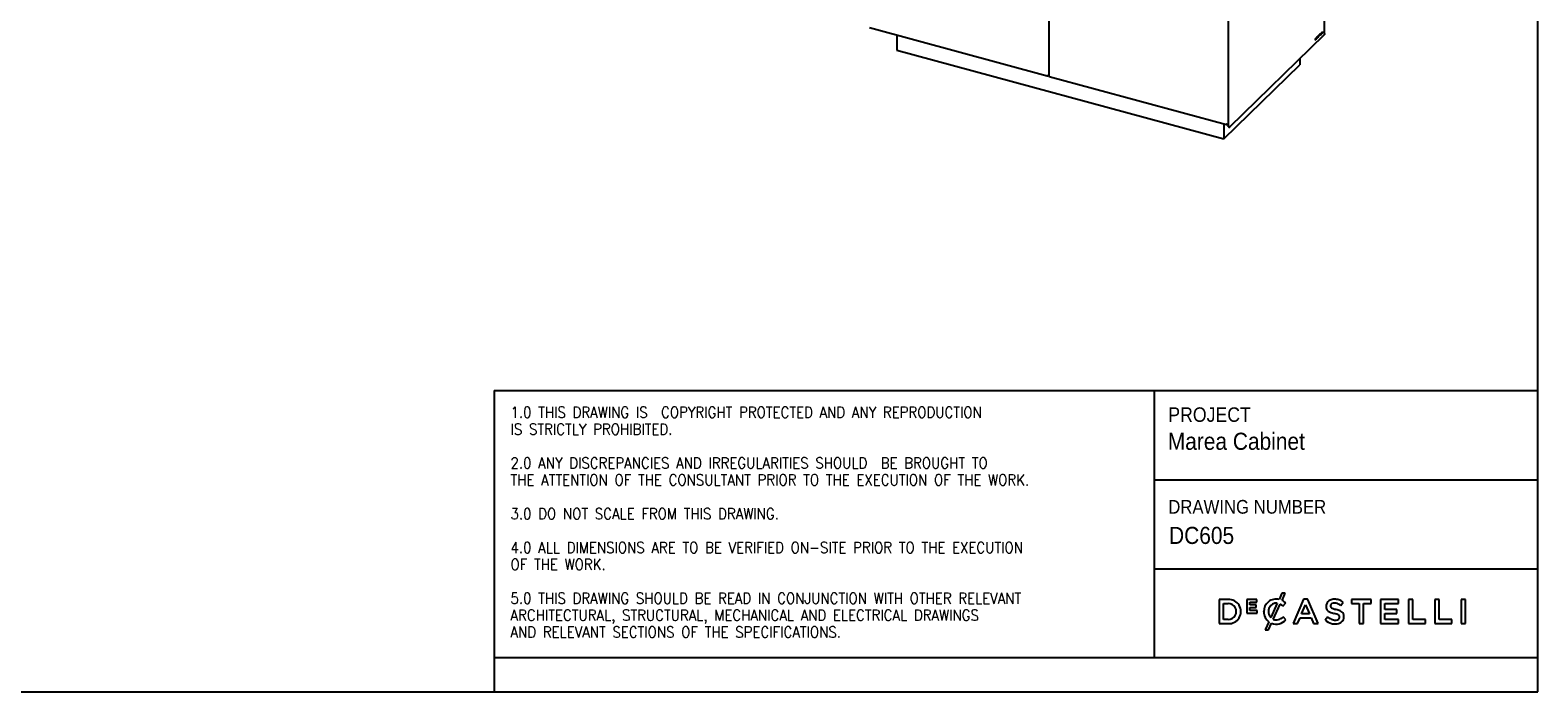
# Model space of a CAD drawing. Header units: millimetres. Extents: x 38 to 6188, y 42 to 4347.
# Tile 3 of 4: x 2886 to 6188, y 42 to 1491. Entities that reach past the tile are written whole.
import ezdxf

# ---------------------------------------------------------------- set-up
doc = ezdxf.new("R2010")
doc.units = ezdxf.units.MM
doc.header["$LTSCALE"] = 15
doc.linetypes.add('SLD-Solido', pattern=[0])
doc.layers.add('NOTE', color=3, linetype='SLD-Solido')
doc.layers.add('SCHIZZI', color=9, linetype='Continuous')
doc.styles.add('SLDTEXTSTYLE0', font='Gothic.ttf', dxfattribs={"width": 0.913})
doc.styles.add('SLDTEXTSTYLE1', font='romans__.ttf', dxfattribs={"width": 0.893})

msp = doc.modelspace()

# ---------------------------------------------------------------- linework, layer by layer
for p, q in [((5720.98, 1482.28), (5720.98, 2742.53)), ((5721.28, 1483.85), (5721.28, 2744.51)), ((5116.86, 2646.23), (5116.86, 1390.47)), ((5510.04, 2540.53), (5510.04, 1281.89)), ((4724.22, 1496.91), (5113.21, 1391.19)), ((5715.19, 1486.45), (5714.99, 1486.25)), ((5715.01, 1483.94), (5715.01, 1486.28)), ((5715.19, 1483.89), (5715.19, 1486.45)), ((5716.95, 1488.18), (5716.75, 1487.99)), ((5716.75, 1487.99), (5716.75, 1485.05)), ((5716.77, 1485.29), (5716.77, 1488.01)), ((5716.95, 1485.24), (5716.95, 1488.18)), ((4784.08, 1480.64), (4784.08, 1447.46)), ((5513.52, 1279.14), (5720.52, 1481.17)), ((5701.23, 1472.82), (5700.61, 1472.22)), ((5700.61, 1472.22), (5700.61, 1469.3)), ((5700.61, 1469.52), (5701.16, 1470.05)), ((5700.61, 1469.3), (5701.34, 1470.01)), ((5701.05, 1472.5), (5700.64, 1472.09)), ((5700.64, 1472.09), (5700.64, 1469.91)), ((5700.64, 1472.09), (5700.81, 1472.05)), ((5700.64, 1469.91), (5700.81, 1469.87)), ((5701.23, 1472.45), (5700.81, 1472.05)), ((5700.81, 1472.05), (5700.81, 1469.87)), ((5700.81, 1469.87), (5701.32, 1470.36)), ((5701.05, 1472.5), (5701.23, 1472.45)), ((5701.16, 1470.05), (5701.34, 1470.01)), ((5701.64, 1472.64), (5701.46, 1472.69)), ((5701.83, 1471.46), (5702, 1471.42)), ((5703.16, 1474.7), (5702.51, 1474.07)), ((5702.51, 1474.07), (5702.51, 1472.43)), ((5702.51, 1474), (5702.63, 1473.97)), ((5702.51, 1473.52), (5702.63, 1473.48)), ((5702.51, 1473.36), (5702.63, 1473.48)), ((5702.51, 1473.29), (5702.63, 1473.26)), ((5702.51, 1472.43), (5703.16, 1473.06)), ((5702.51, 1472.8), (5702.63, 1472.77)), ((5702.51, 1472.65), (5702.63, 1472.77)), ((5702.63, 1473.97), (5703.16, 1474.48)), ((5703.16, 1473.99), (5702.63, 1473.48)), ((5702.63, 1473.48), (5702.63, 1473.97)), ((5702.63, 1473.26), (5703.16, 1473.77)), ((5703.16, 1473.28), (5702.63, 1472.77)), ((5702.63, 1472.77), (5702.63, 1473.26)), ((5702.98, 1474.53), (5703.16, 1474.48)), ((5702.98, 1473.82), (5703.16, 1473.77)), ((5702.98, 1473.11), (5703.16, 1473.06)), ((5703.16, 1474.48), (5703.16, 1474.7)), ((5703.16, 1473.77), (5703.16, 1473.99)), ((5703.16, 1473.06), (5703.16, 1473.28)), ((5703.65, 1473.76), (5703.83, 1473.71)), ((5703.98, 1472.81), (5703.78, 1471.8)), ((5703.78, 1471.8), (5704, 1472.01)), ((5703.83, 1472.06), (5704, 1472.01)), ((5703.89, 1473.28), (5704.06, 1473.23)), ((5704.01, 1475.36), (5703.93, 1475.2)), ((5703.95, 1472.82), (5703.98, 1472.81)), ((5703.97, 1472.81), (5703.99, 1472.88)), ((5703.99, 1472.88), (5704.16, 1472.83)), ((5704, 1472.01), (5704.16, 1472.83)), ((5704.06, 1473.23), (5704.56, 1475.73)), ((5704.08, 1473.3), (5704.25, 1473.25)), ((5704.14, 1472.97), (5704.32, 1472.92)), ((5704.25, 1473.25), (5704.74, 1475.76)), ((5704.38, 1475.78), (5704.56, 1475.73)), ((5704.55, 1475.73), (5704.56, 1475.81)), ((5704.56, 1475.81), (5704.58, 1475.81)), ((5704.56, 1475.81), (5704.74, 1475.76)), ((5704.75, 1475.76), (5704.58, 1475.81)), ((5704.81, 1476.99), (5704.64, 1476.15)), ((5704.66, 1476.23), (5704.82, 1476.18)), ((5704.69, 1475.78), (5704.81, 1476.15)), ((5705.03, 1477.2), (5704.81, 1476.99)), ((5704.81, 1476.15), (5704.99, 1476.11)), ((5704.82, 1476.18), (5705.03, 1477.2)), ((5704.82, 1474.05), (5704.99, 1474.01)), ((5704.86, 1475.7), (5704.99, 1476.11)), ((5704.99, 1474.01), (5704.86, 1474.16)), ((5706.3, 1477.82), (5705.59, 1474.16)), ((5705.59, 1474.16), (5705.81, 1474.37)), ((5705.64, 1474.42), (5705.81, 1474.37)), ((5705.81, 1474.37), (5706.03, 1475.52)), ((5705.86, 1475.58), (5706.61, 1476.31)), ((5705.86, 1475.57), (5706.03, 1475.52)), ((5705.95, 1476.02), (5706.12, 1475.98)), ((5706.03, 1475.52), (5706.79, 1476.26)), ((5706.41, 1477.47), (5706.12, 1475.98)), ((5706.12, 1475.98), (5706.7, 1476.55)), ((5706.24, 1477.52), (5706.41, 1477.47)), ((5706.52, 1478.03), (5706.3, 1477.82)), ((5707.06, 1475.81), (5706.4, 1477.91)), ((5706.7, 1476.55), (5706.41, 1477.47)), ((5707.23, 1475.77), (5706.52, 1478.03)), ((5706.61, 1476.31), (5706.79, 1476.26)), ((5706.79, 1476.26), (5707.01, 1475.55)), ((5706.96, 1475.72), (5707.06, 1475.81)), ((5707.01, 1475.55), (5707.23, 1475.77)), ((5707.06, 1475.81), (5707.23, 1475.77)), ((5707.88, 1477.2), (5707.68, 1477)), ((5707.78, 1476.99), (5707.96, 1476.95)), ((5707.88, 1478.46), (5708.05, 1478.41)), ((5707.89, 1479.14), (5708.07, 1479.09)), ((5708.41, 1479.66), (5708.59, 1479.61)), ((5708.47, 1478.33), (5708.65, 1478.28)), ((5708.68, 1478.28), (5708.5, 1478.33)), ((5708.6, 1477.49), (5708.63, 1477.56)), ((5708.6, 1477.49), (5708.78, 1477.45)), ((5708.66, 1479.54), (5708.72, 1479.6)), ((5708.7, 1479.35), (5708.9, 1479.55)), ((5708.72, 1479.6), (5708.9, 1479.55)), ((5708.77, 1478.47), (5708.95, 1478.42)), ((5710.75, 1482.12), (5709.45, 1480.85)), ((5709.45, 1480.71), (5709.8, 1481.04)), ((5709.45, 1480.49), (5709.98, 1481)), ((5709.45, 1480.85), (5709.45, 1480.49)), ((5709.8, 1481.04), (5709.98, 1481)), ((5709.98, 1481), (5709.98, 1478.44)), ((5709.98, 1478.66), (5710.06, 1478.74)), ((5709.98, 1478.44), (5710.23, 1478.69)), ((5710.06, 1481.29), (5710.58, 1481.8)), ((5710.06, 1478.74), (5710.06, 1481.29)), ((5710.06, 1481.29), (5710.23, 1481.25)), ((5710.06, 1478.74), (5710.23, 1478.69)), ((5710.23, 1481.25), (5710.75, 1481.76)), ((5710.23, 1478.69), (5710.23, 1481.25)), ((5710.58, 1481.8), (5710.58, 1481.95)), ((5710.58, 1481.8), (5710.75, 1481.76)), ((5710.75, 1481.76), (5710.75, 1482.12)), ((5712.55, 1483.87), (5711.39, 1482.73)), ((5711.39, 1482.73), (5711.39, 1479.82)), ((5711.39, 1480.04), (5712.38, 1481)), ((5711.39, 1479.82), (5712.55, 1480.96)), ((5711.41, 1482.6), (5712.38, 1483.55)), ((5711.41, 1481.7), (5711.41, 1482.6)), ((5711.41, 1482.6), (5711.59, 1482.56)), ((5711.41, 1481.33), (5712.38, 1482.27)), ((5711.41, 1481.7), (5711.59, 1481.65)), ((5711.41, 1480.43), (5711.41, 1481.33)), ((5711.41, 1481.33), (5711.59, 1481.28)), ((5711.41, 1480.43), (5711.59, 1480.38)), ((5711.59, 1482.56), (5712.55, 1483.5)), ((5712.55, 1482.59), (5711.59, 1481.65)), ((5711.59, 1481.65), (5711.59, 1482.56)), ((5711.59, 1481.28), (5712.55, 1482.23)), ((5712.55, 1481.32), (5711.59, 1480.38)), ((5711.59, 1480.38), (5711.59, 1481.28)), ((5712.38, 1483.55), (5712.38, 1483.69)), ((5712.38, 1483.55), (5712.55, 1483.5)), ((5712.38, 1482.27), (5712.38, 1482.42)), ((5712.38, 1482.27), (5712.55, 1482.23)), ((5712.38, 1481), (5712.38, 1481.15)), ((5712.38, 1481), (5712.55, 1480.96)), ((5712.55, 1483.5), (5712.55, 1483.87)), ((5712.55, 1482.23), (5712.55, 1482.59)), ((5712.55, 1480.96), (5712.55, 1481.32)), ((5713.46, 1484.76), (5713.26, 1484.57)), ((5713.26, 1484.57), (5713.26, 1481.64)), ((5713.26, 1481.86), (5714.19, 1482.77)), ((5713.26, 1481.64), (5714.37, 1482.73)), ((5713.28, 1482.25), (5713.28, 1484.59)), ((5713.28, 1482.25), (5713.46, 1482.21)), ((5713.46, 1482.21), (5713.46, 1484.76)), ((5714.37, 1483.09), (5713.46, 1482.21)), ((5714.19, 1482.77), (5714.19, 1482.92)), ((5714.19, 1482.77), (5714.37, 1482.73)), ((5714.37, 1482.73), (5714.37, 1483.09)), ((5714.99, 1486.25), (5714.99, 1483.33)), ((5714.99, 1483.55), (5715.92, 1484.46)), ((5714.99, 1483.33), (5716.1, 1484.41)), ((5715.01, 1483.94), (5715.19, 1483.89)), ((5716.1, 1484.78), (5715.19, 1483.89)), ((5715.92, 1484.46), (5715.92, 1484.61)), ((5715.92, 1484.46), (5716.1, 1484.41)), ((5716.1, 1484.41), (5716.1, 1484.78)), ((5716.75, 1485.27), (5716.77, 1485.29)), ((5716.75, 1485.05), (5716.95, 1485.24)), ((5716.77, 1485.29), (5716.95, 1485.24)), ((4784.08, 1447.46), (5500.46, 1252.76)), ((5667.07, 1429), (5667.07, 1415.38)), ((5114.66, 1391.08), (5116.86, 1393.23)), ((5117.04, 1390.43), (5117.75, 1390.24)), ((5117.66, 1389.98), (5506.64, 1284.26)), ((5500.46, 1252.76), (5667.07, 1415.38)), ((5500.46, 1285.94), (5500.46, 1252.76)), ((5508.09, 1284.16), (5510.04, 1286.06)), ((5510.62, 1279.74), (5510.04, 1281.89))]:
    msp.add_line(p, q)
at = {"flags": 128}
for points in [[(5701.75, 1472.57), (5701.71, 1472.61), (5701.66, 1472.63), (5701.61, 1472.65), (5701.55, 1472.65), (5701.49, 1472.64), (5701.43, 1472.61), (5701.37, 1472.57), (5701.31, 1472.52)], [(5701.9, 1472.96), (5701.85, 1473.01), (5701.78, 1473.05), (5701.71, 1473.06), (5701.64, 1473.06), (5701.56, 1473.05), (5701.49, 1473.02), (5701.4, 1472.97), (5701.32, 1472.9)], [(5701.73, 1473.01), (5701.67, 1473.06), (5701.66, 1473.07)], [(5707.96, 1479.3), (5707.87, 1479.08), (5707.81, 1478.84), (5707.77, 1478.61), (5707.76, 1478.4), (5707.79, 1478.22), (5707.84, 1478.08), (5707.92, 1478.01), (5708.01, 1478)], [(5707.85, 1476.53), (5707.96, 1476.53), (5708.08, 1476.56), (5708.19, 1476.64), (5708.32, 1476.74), (5708.44, 1476.88), (5708.56, 1477.04), (5708.67, 1477.23), (5708.78, 1477.45)], [(5708.09, 1478.41), (5708.04, 1478.42), (5708, 1478.46), (5707.97, 1478.53), (5707.96, 1478.62), (5707.97, 1478.73), (5707.99, 1478.85), (5708.02, 1478.98), (5708.07, 1479.09)], [(5708.65, 1477.62), (5708.57, 1477.46), (5708.49, 1477.32), (5708.4, 1477.2), (5708.31, 1477.1), (5708.22, 1477.02), (5708.13, 1476.97), (5708.04, 1476.95), (5707.96, 1476.95)], [(5708.47, 1478.33), (5708.49, 1478.33), (5708.5, 1478.33)], [(5708.65, 1478.28), (5708.67, 1478.28), (5708.68, 1478.28), (5708.7, 1478.27), (5708.71, 1478.26), (5708.73, 1478.24), (5708.74, 1478.22), (5708.75, 1478.2), (5708.75, 1478.17)], [(5708.95, 1478.42), (5708.94, 1478.49), (5708.92, 1478.55), (5708.89, 1478.61), (5708.87, 1478.64), (5708.83, 1478.67), (5708.79, 1478.69), (5708.75, 1478.69), (5708.71, 1478.68)]]:
    msp.add_lwpolyline(points, dxfattribs=at)
for centre, radius, start, end in [((5703.1, 1470.29), 3.01, 130.80665, 132.95985), ((5701.41, 1472.33), 0.367, 81.48206, 138.3179), ((5698.99, 1471.86), 2.82, 320.21548, 338.54335), ((5703.46, 1470.42), 3.27, 130.80665, 132.95985), ((5703.28, 1470.24), 3.01, 130.80665, 132.95985), ((5699.25, 1471.99), 2.63, 321.64724, 347.81293), ((5698.63, 1472.14), 3.44, 321.64724, 347.81293), ((5700.36, 1472.21), 1.58, 345.24973, 30.11201), ((5700.45, 1471.91), 1.46, 340.90044, 26.77468), ((5700.13, 1472.07), 1.98, 340.61686, 26.61235), ((5707.44, 1473.71), 3.82, 150.63577, 183.91915), ((5704.27, 1473.38), 0.642, 174.44558, 243.20554), ((5705.74, 1473.97), 2.1, 174.48385, 185.91637), ((5704.17, 1473.72), 0.52, 175.7059, 237.12475), ((5706.7, 1473.91), 2.88, 150.68293, 183.91876), ((5704.35, 1473.67), 0.52, 175.7059, 237.12475), ((5703.76, 1473.45), 0.613, 291.61329, 308.31629), ((5704.96, 1474.89), 1.06, 123.18525, 153.2998), ((5705.31, 1475), 1.33, 120.20726, 154.01353), ((5702.74, 1474.56), 2.12, 311.35307, 339.99245), ((5703.94, 1473.4), 0.613, 291.61329, 308.31629), ((5705.14, 1474.84), 1.06, 123.18525, 153.2998), ((5704.04, 1473.69), 0.483, 294.92186, 308.02341), ((5702.8, 1474.61), 2.27, 311.86416, 344.4844), ((5703.2, 1474.59), 1.71, 311.64518, 345.56551), ((5704.6, 1475.93), 0.308, 47.46742, 65.90186), ((5704.69, 1475.54), 0.226, 43.19249, 77.12526), ((5704.79, 1475.89), 0.29, 46.92296, 82.91287), ((5708.15, 1476.91), 0.483, 169.37149, 231.90779), ((5707.86, 1477.11), 0.14, 203.44632, 236.39355), ((5708.04, 1478.67), 0.262, 165.74492, 232.17018), ((5707.12, 1477.99), 1.56, 295.2479, 341.5101), ((5707.6, 1479.04), 1.03, 283.42963, 302.41211), ((5708.16, 1477.15), 0.29, 171.61551, 225.57267), ((5708.59, 1478.97), 0.712, 104.33636, 163.70472), ((5708.95, 1479.04), 1.02, 104.65776, 165.30804), ((5707.78, 1479), 1.03, 283.42963, 302.41211), ((5708.77, 1478.9), 0.732, 104.65776, 165.30804), ((5707.88, 1479.29), 0.905, 283.54651, 302.40361), ((5708.97, 1476.83), 1.58, 108.53375, 121.37982), ((5709.15, 1476.78), 1.58, 108.53375, 121.37982), ((5709.01, 1477.53), 1.19, 104.70187, 122.93597), ((5708.41, 1479.38), 0.286, 353.78341, 52.43911), ((5708.06, 1479.63), 0.666, 356.77685, 35.50365), ((5707.53, 1478.1), 1.23, 336.70973, 3.1517), ((5708.43, 1479.63), 0.474, 350.26395, 56.98037), ((5708.34, 1478.44), 0.431, 4.1022, 33.64974), ((5707.02, 1478.33), 1.76, 350.41267, 4.47821), ((5706.79, 1478.3), 2.17, 336.70973, 3.1517)]:
    msp.add_arc(centre, radius, start, end)
for points, knots in [([(5720.78, 1481.95), (5720.77, 1481.82), (5720.76, 1481.55), (5720.65, 1481.28), (5720.53, 1481.2), (5720.51, 1481.18)], [0, 0, 0, 0, 0.4461296, 0.8922592, 1, 1, 1, 1]), ([(5720.97, 1482.28), (5720.97, 1482.24), (5720.97, 1482.12), (5720.85, 1482.02), (5720.78, 1481.95)], [0, 0, 0, 0, 0.39360254, 1, 1, 1, 1]), ([(5721.27, 1483.85), (5721.27, 1483.82), (5721.29, 1483.67), (5721.2, 1483.46), (5721.04, 1483.3), (5720.98, 1483.24)], [0, 0, 0, 0, 0.1629661, 0.6808429, 1, 1, 1, 1]), ([(5112.5, 1392.11), (5112.7, 1391.95), (5113.1, 1391.64), (5113.75, 1391.34), (5114.31, 1391.15), (5114.55, 1391.1), (5114.66, 1391.08)], [0, 0, 0, 0, 0.2546509, 0.5095426, 0.7644355, 1, 1, 1, 1]), ([(5116.97, 1390.45), (5116.93, 1390.46), (5116.81, 1390.48), (5116.91, 1390.49), (5117.2, 1390.54), (5117.55, 1390.64), (5117.71, 1390.69)], [0, 0, 0, 0, 0.1617209, 0.4483917, 0.7350639, 1, 1, 1, 1]), ([(5117.71, 1390.69), (5117.67, 1390.54), (5117.59, 1390.23), (5117.6, 1390), (5117.65, 1390.01), (5117.66, 1390.01)], [0, 0, 0, 0, 0.4031857, 0.8063715, 1, 1, 1, 1]), ([(5117.67, 1390.47), (5117.67, 1390.48), (5117.64, 1390.53), (5117.69, 1390.59), (5117.73, 1390.63)], [0, 0, 0, 0, 0.1804135, 1, 1, 1, 1]), ([(5505.93, 1285.18), (5506.13, 1285.03), (5506.53, 1284.71), (5507.18, 1284.41), (5507.75, 1284.23), (5507.98, 1284.18), (5508.09, 1284.16)], [0, 0, 0, 0, 0.2546509, 0.5095426, 0.7644355, 1, 1, 1, 1])]:
    msp.add_open_spline(points, degree=3, knots=knots)
for points in [[(5113.86, 1391.3), (5113.71, 1391.24), (5113.41, 1391.12), (5113.01, 1391.23), (5112.68, 1391.56), (5112.56, 1391.93), (5112.5, 1392.11)], [(5507.29, 1284.37), (5507.14, 1284.31), (5506.85, 1284.19), (5506.44, 1284.31), (5506.12, 1284.63), (5505.99, 1285), (5505.93, 1285.18)], [(5513.93, 1280.07), (5513.84, 1279.97), (5513.64, 1279.77), (5513.21, 1279.55), (5512.71, 1279.39), (5512.17, 1279.32), (5511.65, 1279.32), (5511.19, 1279.4), (5510.82, 1279.55), (5510.69, 1279.68), (5510.62, 1279.74)], [(5510.95, 1279.46), (5511.08, 1279.34), (5511.34, 1279.1), (5511.83, 1278.86), (5512.33, 1278.74), (5512.83, 1278.76), (5513.27, 1278.91), (5513.62, 1279.2), (5513.86, 1279.59), (5513.91, 1279.91), (5513.93, 1280.07)]]:
    msp.add_open_spline(points, degree=3)
at = {"layer": 'SCHIZZI', "color": 7}
for p, q in [((6188.35, 41.55), (6188.06, 4346.55)), ((3901.69, 701.92), (3901.69, 116.55)), ((3901.69, 701.92), (6188.31, 701.92)), ((5347.97, 701.92), (5347.97, 116.55)), ((5347.97, 505.71), (6188.31, 505.71)), ((5347.97, 311.23), (6188.33, 311.23)), ((5509.9, 243.87), (5490.13, 243.87)), ((5490.13, 243.87), (5490.13, 191.03)), ((5499.85, 199.92), (5499.85, 234.97)), ((5499.85, 234.97), (5509.9, 234.97)), ((5572.98, 243.5), (5550.86, 243.5)), ((5550.86, 243.5), (5550.86, 214.19)), ((5557.27, 231.82), (5557.27, 237.77)), ((5557.27, 237.77), (5572.98, 237.77)), ((5571.09, 231.82), (5557.27, 231.82)), ((5571.09, 226.08), (5571.09, 231.82)), ((5572.98, 237.77), (5572.98, 243.5)), ((5617.58, 235.61), (5603.22, 204.12)), ((5608.83, 200.32), (5623.95, 233.52)), ((5627.84, 257.91), (5621.48, 243.95)), ((5635.17, 257.91), (5627.84, 257.91)), ((5627.9, 241.93), (5635.17, 257.91)), ((5629.77, 229.18), (5636.02, 236.38)), ((5636.02, 236.38), (5635.84, 236.55)), ((5675.24, 244.24), (5652, 191.03)), ((5670.96, 212.33), (5679.53, 232.33)), ((5684.11, 244.24), (5675.24, 244.24)), ((5679.53, 232.33), (5688.17, 212.33)), ((5684.17, 244.08), (5684.11, 244.24)), ((5707.35, 191.03), (5684.17, 244.08)), ((5756.57, 230.61), (5761.8, 237.98)), ((5823.22, 243.87), (5780.24, 243.87)), ((5780.24, 243.87), (5780.24, 234.83)), ((5780.24, 234.83), (5796.84, 234.83)), ((5796.84, 234.83), (5796.84, 191.03)), ((5806.63, 191.03), (5806.63, 234.83)), ((5806.63, 234.83), (5823.22, 234.83)), ((5823.22, 234.83), (5823.22, 243.87)), ((5882.94, 243.87), (5843.62, 243.87)), ((5843.62, 243.87), (5843.62, 191.03)), ((5853.35, 222.05), (5853.35, 235.12)), ((5853.35, 235.12), (5882.94, 235.12)), ((5882.94, 235.12), (5882.94, 243.87)), ((5914.63, 243.87), (5904.91, 243.87)), ((5904.91, 243.87), (5904.91, 191.03)), ((5914.63, 199.92), (5914.63, 243.87)), ((5972.1, 243.87), (5962.39, 243.87)), ((5962.39, 243.87), (5962.39, 191.03)), ((5972.1, 199.92), (5972.1, 243.87)), ((6020.38, 243.87), (6020.38, 191.03)), ((6030.1, 243.87), (6020.38, 243.87)), ((6030.1, 191.03), (6030.1, 243.87)), ((5509.9, 199.92), (5499.85, 199.92)), ((5550.86, 214.19), (5573.19, 214.19)), ((5557.27, 226.08), (5571.09, 226.08)), ((5557.27, 219.93), (5557.27, 226.08)), ((5573.19, 219.93), (5557.27, 219.93)), ((5573.19, 214.19), (5573.19, 219.93)), ((5587.94, 217.2), (5587.94, 217.3)), ((5636.39, 199.67), (5630.13, 206)), ((5636.21, 199.48), (5636.39, 199.67)), ((5661.99, 191.03), (5667.37, 203.66)), ((5667.37, 203.66), (5691.76, 203.66)), ((5688.17, 212.33), (5670.96, 212.33)), ((5691.76, 203.66), (5697.06, 191.03)), ((5728.44, 205.74), (5722.57, 198.77)), ((5879.58, 222.05), (5853.35, 222.05)), ((5853.35, 213.3), (5879.58, 213.3)), ((5853.35, 199.77), (5853.35, 213.3)), ((5883.32, 199.77), (5853.35, 199.77)), ((5879.58, 213.3), (5879.58, 222.05)), ((5883.32, 191.03), (5883.32, 199.77)), ((5942.13, 199.92), (5914.63, 199.92)), ((5942.13, 191.03), (5942.13, 199.92)), ((5999.61, 199.92), (5972.1, 199.92)), ((5999.61, 191.03), (5999.61, 199.92)), ((5490.13, 191.03), (5509.9, 191.03)), ((5599.06, 195), (5591.15, 177.63)), ((5591.15, 177.63), (5598.5, 177.63)), ((5598.5, 177.63), (5604.99, 191.87)), ((5652, 191.03), (5661.99, 191.03)), ((5697.06, 191.03), (5707.35, 191.03)), ((5796.84, 191.03), (5806.63, 191.03)), ((5843.62, 191.03), (5883.32, 191.03)), ((5904.91, 191.03), (5942.13, 191.03)), ((5962.39, 191.03), (5999.61, 191.03)), ((6020.38, 191.03), (6030.1, 191.03)), ((3901.69, 116.55), (3901.69, 41.55)), ((3901.69, 116.55), (6188.34, 116.55)), ((38.35, 41.55), (6188.35, 41.55))]:
    msp.add_line(p, q, dxfattribs=at)
for centre, radius, start, end in [((5511.33, 217.45), 26.46, 266.90157, 93.09843), ((5510.28, 217.45), 17.53, 268.76628, 91.23372), ((5615.04, 217.62), 27.11, 76.24523, 180.89091), ((5615, 219.28), 16.54, 81.04863, 153.58432), ((5610.59, 209.51), 27.47, 45.72598, 60.90731), ((5616.12, 215.98), 28.5, 45.71394, 65.58709), ((5741.59, 228.83), 17.03, 162.43966, 192.31941), ((5739.28, 229.08), 14.76, 114.63446, 160.64301), ((5742.44, 222.18), 22.34, 89.50788, 114.63446), ((5740.04, 229.9), 5.87, 146.85935, 193.31029), ((5741.1, 228.15), 7.76, 98.98092, 140.32353), ((5742.61, 218.59), 17.44, 77.54474, 98.98092), ((5742.85, 212.91), 31.62, 72.44471, 90.39732), ((5740.28, 210.32), 26.02, 51.25781, 76.47292), ((5741.57, 211.69), 33.18, 52.42183, 70.96437), ((5615.63, 217.2), 27.69, 180, 233.25786), ((5618.35, 217.61), 20.28, 153.58432, 221.73663), ((5615.05, 218.5), 28.46, 249.30365, 318.58458), ((5615.35, 216.68), 17.62, 248.28377, 285.8766), ((5613.41, 221.53), 22.81, 287.21436, 317.11848), ((5744.3, 222.63), 32.28, 227.67997, 255.77334), ((5736.05, 227.31), 11.3, 190.78984, 232.66765), ((5745.97, 223.89), 25.24, 225.98856, 252.68232), ((5741.91, 235), 20.97, 232.66765, 251.27083), ((5739.1, 229.68), 4.9, 193.31029, 230.56735), ((5751.57, 259.45), 47.24, 249.70068, 255.51463), ((5743.64, 235.85), 12.57, 232.44778, 252.59774), ((5744.76, 220.01), 21.17, 252.68232, 275.6739), ((5733.49, 189.46), 25.05, 73.32325, 75.51463), ((5759.6, 279.72), 59.24, 250.55867, 257.31246), ((5748.64, 243.17), 30.77, 254.99999, 258.29329), ((5733.52, 170.24), 43.71, 70.27129, 78.29329), ((5738.49, 183.5), 39.28, 64.63254, 78.09895), ((5746.05, 208.77), 9.86, 274.6813, 307.58878), ((5743.17, 196.32), 15.91, 58.43436, 71.28416), ((5748.85, 205.33), 5.26, 27.46177, 59.71525), ((5748.7, 205.04), 5.29, 309.48388, 346.59381), ((5747.67, 205.28), 6.35, 346.59381, 22.92671), ((5749.97, 205.84), 14.2, 28.77124, 67.85987), ((5749.79, 205.16), 13.69, 299.92604, 337.37946), ((5746.32, 206.27), 17.31, 338.409, 21.69569), ((5744.66, 224.06), 33.74, 255.77334, 272.44794), ((5745.53, 212.56), 22.22, 271.47111, 299.92604)]:
    msp.add_arc(centre, radius, start, end, dxfattribs=at)

# ---------------------------------------------------------------- texts
at = {"layer": 'NOTE', "color": 7, "attachment_point": 1}
for s, insert, char_height, style in [('1.0 THIS DRAWING IS  COPYRIGHT PROTECTED AND ANY REPRODUCTION', (3937.86, 666.01), 24, 'SLDTEXTSTYLE1'), ('PROJECT', (5378.73, 664.79), 31.75, 'SLDTEXTSTYLE0'), ('IS STRICTLY PROHIBITED.', (3937.86, 628.97), 24, 'SLDTEXTSTYLE1'), ('Marea Cabinet', (5377.74, 609.26), 37.5, 'SLDTEXTSTYLE0'), ('2.0 ANY DISCREPANCIES AND IRREGULARITIES SHOULD  BE BROUGHT TO ', (3937.86, 554.89), 24, 'SLDTEXTSTYLE1'), ('THE ATTENTION OF THE CONSULTANT PRIOR TO THE EXECUTION OF THE WORK.', (3937.86, 517.85), 24, 'SLDTEXTSTYLE1'), ('3.0 DO NOT SCALE FROM THIS DRAWING.', (3937.86, 443.76), 24, 'SLDTEXTSTYLE1'), ('DRAWING NUMBER', (5378.73, 461.86), 30, 'SLDTEXTSTYLE0'), (' DC605', (5367.78, 403.05), 37.5, 'SLDTEXTSTYLE0'), ('4.0 ALL DIMENSIONS ARE TO BE VERIFIED ON-SITE PRIOR TO THE EXECUTION ', (3937.86, 369.68), 24, 'SLDTEXTSTYLE1'), ('OF THE WORK.', (3937.86, 332.64), 24, 'SLDTEXTSTYLE1'), ('5.0 THIS DRAWING SHOULD BE READ IN CONJUNCTION WITH OTHER RELEVANT ', (3937.86, 258.55), 24, 'SLDTEXTSTYLE1'), ('ARCHITECTURAL, STRUCTURAL, MECHANICAL AND ELECTRICAL DRAWINGS ', (3937.86, 221.51), 24, 'SLDTEXTSTYLE1'), ('AND RELEVANT SECTIONS OF THE SPECIFICATIONS.', (3937.86, 184.47), 24, 'SLDTEXTSTYLE1')]:
    msp.add_mtext(s, dxfattribs=dict(at, insert=insert, char_height=char_height, style=style))

doc.saveas('drawing.dxf')
